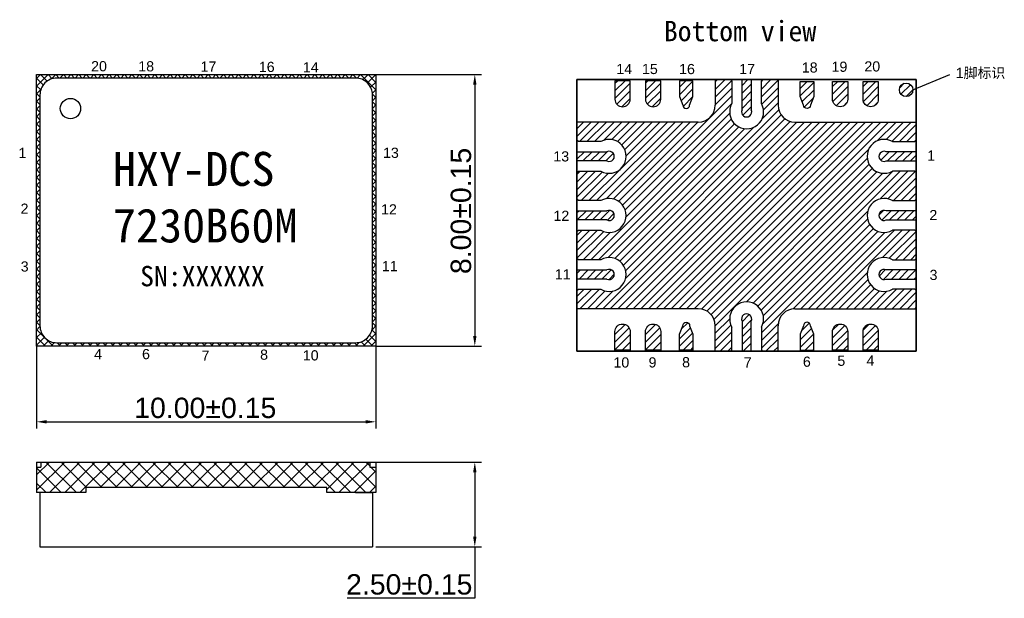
# Model space of a CAD drawing. Header units: millimetres. Extents: x 2.4 to 31.5, y 1.5 to 18.6.
import ezdxf

# ---------------------------------------------------------------- set-up
doc = ezdxf.new("R2010")
doc.units = ezdxf.units.MM
doc.linetypes.add('CENTER2', pattern=[28.575, 19.05, -3.175, 3.175, -3.175])
doc.layers.get('DEFPOINTS').update_dxf_attribs({"lineweight": 0})
doc.layers.add('0L6B', color=6, linetype='Continuous')
doc.styles.add('arial', font='arial.ttf')
doc.styles.get("Standard").update_dxf_attribs({"font": 'arial.ttf'})
doc.dimstyles.new('副本 ISO-25', dxfattribs={"dimtxt": 0.8, "dimasz": 0.3, "dimexe": 0.2, "dimexo": 0, "dimgap": 0.1, "dimtad": 1, "dimtoh": 1, "dimzin": 1, "dimdsep": 46, "dimtxsty": 'arial', "dimcen": 0, "dimclrd": 256, "dimclre": 256, "dimclrt": 256, "dimadec": 0, "dimazin": 0, "dimtfac": 1, "dimtmove": 0, "dimatfit": 3, "dimfxl": 1, "dimlwd": -1, "dimlwe": -1, "dimarcsym": 0})
pattern_1 = [(225, (68.90421, 22.05967), (0.1122532, -0.1122532), [])]
pattern_2 = [(45, (-1638.09932, -990.65873), (-0.224506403, 0.224506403), []), (135, (-1638.09932, -990.65873), (-0.224506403, -0.224506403), [])]

# ---------------------------------------------------------------- blocks, each defined once
blk = doc.blocks.new('*D5')
at = {"linetype": 'CENTER2', "transparency": 16777216}
for p, q in [((12.938, 16.944), (16.053, 16.944)), ((15.853, 16.644), (15.853, 9.244)), ((12.938, 8.944), (16.053, 8.944))]:
    blk.add_line(p, q, dxfattribs=at)
for points in [[(15.803, 16.644), (15.903, 16.644), (15.853, 16.944)], [(15.803, 9.244), (15.903, 9.244), (15.853, 8.944)]]:
    blk.add_solid(points, dxfattribs=at)
at = {"layer": 'DEFPOINTS', "color": 0, "linetype": 'CENTER2', "transparency": 16777216}
for p in [(12.938, 16.944), (12.938, 8.944), (15.853, 8.944)]:
    blk.add_point(p, dxfattribs=at)
at = {"linetype": 'CENTER2', "transparency": 16777216, "insert": (15.447, 12.928), "char_height": 0.3, "attachment_point": 5, "rotation": 90, "style": 'arial'}
blk.add_mtext('{\\H2x;8.00±0.15}', dxfattribs=at)
blk = doc.blocks.new('*D6')
at = {"linetype": 'CENTER2', "transparency": 16777216}
for p, q in [((2.938, 8.944), (2.938, 6.514)), ((12.938, 8.944), (12.938, 6.514)), ((3.238, 6.714), (12.638, 6.714))]:
    blk.add_line(p, q, dxfattribs=at)
for points in [[(3.238, 6.764), (3.238, 6.664), (2.938, 6.714)], [(12.638, 6.764), (12.638, 6.664), (12.938, 6.714)]]:
    blk.add_solid(points, dxfattribs=at)
at = {"layer": 'DEFPOINTS', "color": 0, "linetype": 'CENTER2', "transparency": 16777216}
for p in [(2.938, 8.944), (12.938, 8.944), (12.938, 6.714)]:
    blk.add_point(p, dxfattribs=at)
at = {"linetype": 'CENTER2', "transparency": 16777216, "insert": (7.91, 7.121), "char_height": 0.3, "attachment_point": 5, "style": 'arial'}
blk.add_mtext('{\\H2x;10.00±0.15}', dxfattribs=at)
blk = doc.blocks.new('*D7')
at = {"linetype": 'CENTER2', "transparency": 16777216}
for p, q in [((12.938, 5.529), (16.053, 5.529)), ((15.853, 5.229), (15.853, 3.329)), ((12.938, 3.029), (16.053, 3.029)), ((15.853, 3.029), (15.853, 1.513)), ((15.853, 1.513), (12.088, 1.513))]:
    blk.add_line(p, q, dxfattribs=at)
for points in [[(15.803, 5.229), (15.903, 5.229), (15.853, 5.529)], [(15.803, 3.329), (15.903, 3.329), (15.853, 3.029)]]:
    blk.add_solid(points, dxfattribs=at)
at = {"layer": 'DEFPOINTS', "color": 0, "linetype": 'CENTER2', "transparency": 16777216}
for p in [(12.938, 5.529), (12.938, 3.029), (15.853, 3.029)]:
    blk.add_point(p, dxfattribs=at)
at = {"linetype": 'CENTER2', "transparency": 16777216, "insert": (13.921, 1.92), "char_height": 0.3, "attachment_point": 5, "style": 'arial'}
blk.add_mtext('{\\H2x;2.50±0.15}', dxfattribs=at)

msp = doc.modelspace()

# ---------------------------------------------------------------- hatches: boundary and pattern name
at = {"linetype": 'CENTER2'}
h = msp.add_hatch(dxfattribs=at)
h.set_pattern_fill('ANSI37', color=0, scale=0.05)
h.set_pattern_definition([(45, (-37.13091, -18.30283), (-0.1122532, 0.1122532), []), (135, (-37.13091, -18.30283), (-0.1122532, -0.1122532), [])])
h.paths.add_polyline_path([(3.538, 16.844), (7.938, 16.844), (7.938, 16.944), (2.938, 16.944), (2.938, 12.944), (3.038, 12.944), (3.038, 16.344, -0.414214)])
h.paths.add_polyline_path([(12.938, 16.944), (7.938, 16.944), (7.938, 16.844), (12.338, 16.844, -0.414214), (12.838, 16.344), (12.838, 12.944), (12.938, 12.944)])
h.paths.add_polyline_path([(12.938, 12.944), (12.838, 12.944), (12.838, 9.544, -0.414214), (12.338, 9.044), (7.938, 9.044), (7.938, 8.944), (12.938, 8.944)])
h.paths.add_polyline_path([(3.538, 9.044, -0.414214), (3.038, 9.544), (3.038, 12.944), (2.938, 12.944), (2.938, 8.944), (7.938, 8.944), (7.938, 9.044)])
h = msp.add_hatch(dxfattribs=at)
h.set_pattern_fill('ANSI31', color=256, scale=0.05, angle=180)
h.set_pattern_definition(pattern_1)
h.paths.add_polyline_path([(23.864, 10.246, -0.574685), (24.299, 9.499), (24.299, 8.836), (24.339, 8.796), (24.789, 8.796), (24.789, 9.546, -0.414214), (25.289, 10.046), (28.864, 10.046), (28.864, 10.581), (28.824, 10.621), (28.16, 10.621, -1.716151), (28.16, 11.491), (28.824, 11.491), (28.864, 11.531), (28.864, 12.321), (28.824, 12.361), (28.16, 12.361, -0.574685), (27.414, 12.796), (23.864, 12.796)])
h.paths.add_polyline_path([(19.567, 10.621), (18.904, 10.621), (18.864, 10.581), (18.864, 10.046), (22.439, 10.046, -0.414214), (22.939, 9.546), (22.939, 8.796), (23.389, 8.796), (23.429, 8.836), (23.429, 9.499, -0.574685), (23.864, 10.246), (23.864, 12.796), (20.314, 12.796, -0.574685), (19.567, 12.361), (18.904, 12.361), (18.864, 12.321), (18.864, 11.871), (18.864, 11.531), (18.904, 11.491), (19.567, 11.491, -1.716151)])
h.paths.add_polyline_path([(23.864, 12.796), (27.414, 12.796, -0.574685), (28.16, 13.231), (28.824, 13.231), (28.864, 13.271), (28.864, 13.721), (28.864, 14.061), (28.824, 14.101), (28.16, 14.101, -1.716151), (28.16, 14.971), (28.824, 14.971), (28.864, 15.011), (28.864, 15.546), (25.289, 15.546, -0.414214), (24.789, 16.046), (24.789, 16.796), (24.339, 16.796), (24.299, 16.756), (24.299, 16.093, -0.574685), (23.864, 15.346)])
h.paths.add_polyline_path([(19.567, 14.101), (18.904, 14.101), (18.864, 14.061), (18.864, 13.271), (18.904, 13.231), (19.567, 13.231, -0.574685), (20.314, 12.796), (23.864, 12.796), (23.864, 15.346, -0.574685), (23.429, 16.093), (23.429, 16.756), (23.389, 16.796), (22.939, 16.796), (22.939, 16.046, -0.414214), (22.439, 15.546), (18.864, 15.546), (18.864, 15.011), (18.904, 14.971), (19.567, 14.971, -1.716151)])
h = msp.add_hatch(dxfattribs=at)
h.set_pattern_fill('ANSI31', color=256, scale=0.05, angle=180)
h.set_pattern_definition(pattern_1)
h.paths.add_polyline_path([(22.283, 16.766), (21.883, 16.766), (21.883, 16.296), (21.983, 16.046, 1), (22.183, 16.046), (22.283, 16.296)])
h.paths.add_polyline_path([(20.883, 16.221, 1), (21.333, 16.221), (21.333, 16.766), (20.883, 16.766)])
h.paths.add_polyline_path([(20.433, 16.766), (19.983, 16.766), (19.983, 16.221, 1), (20.433, 16.221)])
h = msp.add_hatch(dxfattribs=at)
h.set_pattern_fill('ANSI31', color=256, scale=0.05, angle=180)
h.set_pattern_definition(pattern_1)
h.paths.add_polyline_path([(28.364, 16.496, 1), (28.764, 16.496, 1)])
h.paths.add_polyline_path([(27.294, 16.221, 1), (27.744, 16.221), (27.744, 16.746), (27.294, 16.746)])
h.paths.add_polyline_path([(26.394, 16.221, 1), (26.844, 16.221), (26.844, 16.746), (26.394, 16.746)])
h.paths.add_polyline_path([(25.443, 16.296), (25.543, 16.046, 1), (25.743, 16.046), (25.843, 16.296), (25.843, 16.746), (25.443, 16.746)])
h.paths.add_polyline_path([(23.729, 15.911, 0.553408), (23.864, 15.696), (23.864, 16.796), (23.729, 16.796)])
h.paths.add_polyline_path([(23.864, 15.696, 0.553408), (23.999, 15.911), (23.999, 16.796), (23.864, 16.796)])
h = msp.add_hatch(dxfattribs=at)
h.set_pattern_fill('ANSI31', color=256, scale=0.05, angle=180)
h.set_pattern_definition(pattern_1)
h.paths.add_polyline_path([(18.864, 14.401), (19.748, 14.401, 1.595433), (19.748, 14.671), (18.864, 14.671)])
h.paths.add_polyline_path([(18.864, 12.796), (19.964, 12.796, 0.553408), (19.748, 12.931), (18.864, 12.931)])
h.paths.add_polyline_path([(18.864, 12.661), (19.748, 12.661, 0.553408), (19.964, 12.796), (18.864, 12.796)])
h = msp.add_hatch(dxfattribs=at)
h.set_pattern_fill('ANSI31', color=256, scale=0.05, angle=180)
h.set_pattern_definition(pattern_1)
h.paths.add_polyline_path([(27.979, 14.671, 1.595433), (27.979, 14.401), (28.864, 14.401), (28.864, 14.671)])
h = msp.add_hatch(dxfattribs=at)
h.set_pattern_fill('ANSI31', color=256, scale=0.05, angle=180)
h.set_pattern_definition(pattern_1)
h.paths.add_polyline_path([(27.979, 10.921), (28.864, 10.921), (28.864, 11.191), (27.979, 11.191, 1.595433)])
h.paths.add_polyline_path([(27.979, 12.661), (28.864, 12.661), (28.864, 12.796), (27.764, 12.796, 0.553408)])
h.paths.add_polyline_path([(27.764, 12.796), (28.864, 12.796), (28.864, 12.931), (27.979, 12.931, 0.553408)])
h = msp.add_hatch(dxfattribs=at)
h.set_pattern_fill('ANSI31', color=256, scale=0.05, angle=180)
h.set_pattern_definition(pattern_1)
h.paths.add_polyline_path([(19.748, 11.191), (18.864, 11.191), (18.864, 10.921), (19.748, 10.921, 1.595433)])
h = msp.add_hatch(dxfattribs=at)
h.set_pattern_fill('ANSI31', color=256, scale=0.05, angle=180)
h.set_pattern_definition(pattern_1)
h.paths.add_polyline_path([(23.729, 8.796), (23.864, 8.796), (23.864, 9.896, 0.553408), (23.729, 9.681)])
h.paths.add_polyline_path([(23.864, 8.796), (23.999, 8.796), (23.999, 9.681, 0.553408), (23.864, 9.896)])
h = msp.add_hatch(dxfattribs=at)
h.set_pattern_fill('ANSI31', color=256, scale=0.05, angle=180)
h.set_pattern_definition(pattern_1)
h.paths.add_polyline_path([(20.433, 9.371, 1), (19.983, 9.371), (19.983, 8.826), (20.433, 8.826)])
h.paths.add_polyline_path([(20.883, 8.826), (21.333, 8.826), (21.333, 9.371, 1), (20.883, 9.371)])
h.paths.add_polyline_path([(21.883, 8.826), (22.283, 8.826), (22.283, 9.296), (22.183, 9.546, 1), (21.983, 9.546), (21.883, 9.296)])
h = msp.add_hatch(dxfattribs=at)
h.set_pattern_fill('ANSI31', color=256, scale=0.05, angle=180)
h.set_pattern_definition(pattern_1)
h.paths.add_polyline_path([(25.443, 8.826), (25.843, 8.826), (25.843, 9.296), (25.743, 9.546, 1), (25.543, 9.546), (25.443, 9.296)])
h.paths.add_polyline_path([(26.394, 8.826), (26.844, 8.826), (26.844, 9.371, 1), (26.394, 9.371)])
h.paths.add_polyline_path([(27.294, 8.826), (27.744, 8.826), (27.744, 9.371, 1), (27.294, 9.371)])
h = msp.add_hatch(dxfattribs=at)
h.set_pattern_fill('ANSI37', color=256, scale=0.1)
h.set_pattern_definition(pattern_2)
h.paths.add_polyline_path([(7.938, 4.779), (4.388, 4.779), (4.388, 4.629), (2.938, 4.629), (2.938, 5.379), (3.065, 5.379), (3.065, 5.529), (7.938, 5.529)])
h = msp.add_hatch(dxfattribs=at)
h.set_pattern_fill('ANSI37', color=256, scale=0.1)
h.set_pattern_definition(pattern_2)
h.paths.add_polyline_path([(12.938, 4.629), (11.488, 4.629), (11.488, 4.779), (7.938, 4.779), (7.938, 5.529), (12.755, 5.529), (12.755, 5.379), (12.938, 5.379)])

# ---------------------------------------------------------------- linework, layer by layer
for p, q in [((28.764, 16.496), (29.85, 16.944)), ((22.439, 15.546), (18.864, 15.546)), ((25.289, 15.546), (28.864, 15.546)), ((22.439, 10.046), (18.864, 10.046)), ((25.289, 10.046), (28.864, 10.046))]:
    msp.add_line(p, q, dxfattribs=at)
at = {"lineweight": -3}
for p, q in [((18.864, 16.796), (18.864, 8.796)), ((28.864, 16.796), (18.864, 16.796)), ((28.864, 16.796), (18.864, 16.796)), ((18.864, 16.796), (18.864, 8.796)), ((28.864, 16.796), (18.864, 16.796)), ((18.864, 16.796), (18.864, 8.796)), ((28.864, 16.796), (18.864, 16.796)), ((18.864, 16.796), (18.864, 8.796)), ((28.864, 16.796), (18.864, 16.796)), ((18.864, 16.796), (18.864, 8.796)), ((28.864, 16.796), (18.864, 16.796)), ((18.864, 16.796), (18.864, 8.796)), ((28.864, 16.796), (18.864, 16.796)), ((18.864, 16.796), (18.864, 8.796)), ((28.864, 16.796), (18.864, 16.796)), ((18.864, 16.796), (18.864, 8.796)), ((28.864, 16.796), (18.864, 16.796)), ((18.864, 16.796), (18.864, 8.796)), ((28.864, 16.796), (18.864, 16.796)), ((18.864, 16.796), (18.864, 8.796)), ((28.864, 16.796), (18.864, 16.796)), ((18.864, 16.796), (18.864, 8.796)), ((18.864, 8.796), (18.864, 16.796)), ((18.864, 16.796), (28.864, 16.796)), ((18.864, 8.796), (18.864, 16.796)), ((18.864, 16.796), (28.864, 16.796)), ((18.864, 8.796), (18.864, 16.796)), ((18.864, 16.796), (28.864, 16.796)), ((18.864, 8.796), (18.864, 16.796)), ((18.864, 16.796), (28.864, 16.796)), ((18.864, 8.796), (18.864, 16.796)), ((18.864, 16.796), (28.864, 16.796)), ((18.864, 8.796), (18.864, 16.796)), ((18.864, 16.796), (28.864, 16.796)), ((18.864, 8.796), (18.864, 16.796)), ((18.864, 16.796), (28.864, 16.796)), ((18.864, 8.796), (18.864, 16.796)), ((18.864, 16.796), (28.864, 16.796)), ((18.864, 8.796), (18.864, 16.796)), ((18.864, 16.796), (28.864, 16.796)), ((18.864, 8.796), (18.864, 16.796)), ((18.864, 16.796), (28.864, 16.796)), ((28.864, 8.796), (28.864, 16.796)), ((28.864, 8.796), (28.864, 16.796)), ((28.864, 8.796), (28.864, 16.796)), ((28.864, 8.796), (28.864, 16.796)), ((28.864, 8.796), (28.864, 16.796)), ((28.864, 8.796), (28.864, 16.796)), ((28.864, 8.796), (28.864, 16.796)), ((28.864, 8.796), (28.864, 16.796)), ((28.864, 8.796), (28.864, 16.796)), ((28.864, 8.796), (28.864, 16.796)), ((28.864, 8.796), (28.864, 16.796)), ((28.864, 16.796), (28.864, 8.796)), ((28.864, 16.796), (28.864, 8.796)), ((28.864, 16.796), (28.864, 8.796)), ((28.864, 16.796), (28.864, 8.796)), ((28.864, 16.796), (28.864, 8.796)), ((28.864, 16.796), (28.864, 8.796)), ((28.864, 16.796), (28.864, 8.796)), ((28.864, 16.796), (28.864, 8.796)), ((28.864, 16.796), (28.864, 8.796)), ((28.864, 16.796), (28.864, 8.796)), ((18.864, 8.796), (28.864, 8.796)), ((18.864, 8.796), (28.864, 8.796)), ((18.864, 8.796), (28.864, 8.796)), ((18.864, 8.796), (28.864, 8.796)), ((18.864, 8.796), (28.864, 8.796)), ((18.864, 8.796), (28.864, 8.796)), ((18.864, 8.796), (28.864, 8.796)), ((18.864, 8.796), (28.864, 8.796)), ((18.864, 8.796), (28.864, 8.796)), ((18.864, 8.796), (28.864, 8.796)), ((18.864, 8.796), (28.864, 8.796)), ((28.864, 8.796), (18.864, 8.796)), ((28.864, 8.796), (18.864, 8.796)), ((28.864, 8.796), (18.864, 8.796)), ((28.864, 8.796), (18.864, 8.796)), ((28.864, 8.796), (18.864, 8.796)), ((28.864, 8.796), (18.864, 8.796)), ((28.864, 8.796), (18.864, 8.796)), ((28.864, 8.796), (18.864, 8.796)), ((28.864, 8.796), (18.864, 8.796)), ((28.864, 8.796), (18.864, 8.796))]:
    msp.add_line(p, q, dxfattribs=at)
for p, q in [((22.939, 16.796), (22.939, 16.046)), ((23.389, 16.796), (22.939, 16.796)), ((23.389, 16.796), (23.429, 16.756)), ((23.429, 16.756), (23.429, 16.093)), ((23.729, 15.911), (23.729, 16.796)), ((23.999, 16.796), (23.729, 16.796)), ((23.999, 16.796), (23.999, 15.911)), ((24.299, 16.756), (24.339, 16.796)), ((24.299, 16.093), (24.299, 16.756)), ((24.789, 16.796), (24.339, 16.796)), ((24.789, 16.796), (24.789, 16.046)), ((18.864, 15.546), (18.864, 15.011)), ((28.864, 15.546), (28.864, 15.011)), ((28.864, 14.821), (28.864, 15.271)), ((18.904, 14.971), (18.864, 15.011)), ((19.567, 14.971), (18.904, 14.971)), ((28.16, 14.971), (28.824, 14.971)), ((28.824, 14.971), (28.864, 15.011)), ((18.864, 14.671), (19.748, 14.671)), ((18.864, 14.671), (18.864, 14.401)), ((28.864, 14.671), (27.979, 14.671)), ((28.864, 14.671), (28.864, 14.401)), ((19.748, 14.401), (18.864, 14.401)), ((27.979, 14.401), (28.864, 14.401)), ((18.864, 14.061), (18.904, 14.101)), ((18.864, 14.061), (18.864, 13.611)), ((18.904, 14.101), (19.567, 14.101)), ((28.824, 14.101), (28.16, 14.101)), ((28.864, 14.061), (28.824, 14.101)), ((28.864, 14.061), (28.864, 13.611)), ((18.864, 13.721), (18.864, 13.271)), ((28.864, 13.721), (28.864, 13.271)), ((18.904, 13.231), (18.864, 13.271)), ((19.567, 13.231), (18.904, 13.231)), ((28.16, 13.231), (28.824, 13.231)), ((28.824, 13.231), (28.864, 13.271)), ((18.864, 12.931), (19.748, 12.931)), ((18.864, 12.931), (18.864, 12.661)), ((28.864, 12.931), (27.979, 12.931)), ((28.864, 12.931), (28.864, 12.661)), ((19.748, 12.661), (18.864, 12.661)), ((27.979, 12.661), (28.864, 12.661)), ((18.864, 12.321), (18.904, 12.361)), ((18.864, 12.321), (18.864, 11.871)), ((18.904, 12.361), (19.567, 12.361)), ((28.824, 12.361), (28.16, 12.361)), ((28.864, 12.321), (28.824, 12.361)), ((28.864, 12.321), (28.864, 11.871)), ((18.864, 11.981), (18.864, 11.531)), ((28.864, 11.981), (28.864, 11.531)), ((18.904, 11.491), (18.864, 11.531)), ((19.567, 11.491), (18.904, 11.491)), ((28.16, 11.491), (28.824, 11.491)), ((28.824, 11.491), (28.864, 11.531)), ((18.864, 11.191), (19.748, 11.191)), ((18.864, 11.191), (18.864, 10.921)), ((28.864, 11.191), (27.979, 11.191)), ((28.864, 11.191), (28.864, 10.921)), ((19.748, 10.921), (18.864, 10.921)), ((27.979, 10.921), (28.864, 10.921)), ((18.864, 10.581), (18.904, 10.621)), ((18.864, 10.581), (18.864, 10.046)), ((18.904, 10.621), (19.567, 10.621)), ((28.824, 10.621), (28.16, 10.621)), ((28.864, 10.581), (28.824, 10.621)), ((28.864, 10.581), (28.864, 10.046)), ((23.729, 9.681), (23.729, 8.796)), ((23.999, 8.796), (23.999, 9.681)), ((22.939, 8.796), (22.939, 9.546)), ((23.429, 8.836), (23.429, 9.499)), ((24.299, 9.499), (24.299, 8.836)), ((24.789, 8.796), (24.789, 9.546)), ((23.389, 8.796), (22.939, 8.796)), ((23.389, 8.796), (23.429, 8.836)), ((23.999, 8.796), (23.729, 8.796)), ((24.299, 8.836), (24.339, 8.796)), ((24.789, 8.796), (24.339, 8.796)), ((2.938, 5.529), (12.938, 5.529)), ((2.938, 5.529), (2.938, 4.629)), ((3.065, 5.529), (3.065, 5.379)), ((12.755, 5.529), (12.755, 5.379)), ((12.938, 5.529), (12.938, 4.629)), ((2.938, 5.379), (3.065, 5.379)), ((12.755, 5.379), (12.938, 5.379)), ((11.488, 4.779), (4.388, 4.779)), ((4.388, 4.779), (4.388, 4.629)), ((11.488, 4.629), (11.488, 4.779)), ((4.388, 4.629), (2.938, 4.629)), ((3.538, 4.629), (3.038, 4.629)), ((3.038, 4.629), (3.038, 3.029)), ((12.938, 4.629), (11.488, 4.629)), ((12.338, 4.629), (12.838, 4.629)), ((12.838, 4.629), (12.838, 3.029)), ((3.038, 3.029), (12.838, 3.029))]:
    msp.add_line(p, q)
at = {"color": 0}
msp.add_lwpolyline([(2.938, 8.944), (2.938, 16.944), (12.938, 16.944), (12.938, 8.944)], close=True, dxfattribs=at)
msp.add_lwpolyline([(12.338, 16.844), (3.538, 16.844, 0.414214), (3.038, 16.344), (3.038, 9.544, 0.414214), (3.538, 9.044), (12.338, 9.044, 0.414214), (12.838, 9.544), (12.838, 16.344, 0.414214)], format="xyb", close=True, dxfattribs=at)
for points in [[(20.433, 16.221), (20.433, 16.766), (19.983, 16.766), (19.983, 16.221, 1)], [(21.333, 16.221), (21.333, 16.766), (20.883, 16.766), (20.883, 16.221, 1)], [(21.983, 16.046, 1), (22.183, 16.046), (22.283, 16.296), (22.283, 16.766), (21.883, 16.766), (21.883, 16.296), (21.983, 16.046)], [(25.743, 16.046, -1), (25.543, 16.046), (25.443, 16.296), (25.443, 16.746), (25.843, 16.746), (25.843, 16.296), (25.743, 16.046)], [(26.394, 16.221), (26.394, 16.746), (26.844, 16.746), (26.844, 16.221, -1)], [(27.294, 16.221), (27.294, 16.746), (27.744, 16.746), (27.744, 16.221, -1)], [(20.433, 9.371), (20.433, 8.826), (19.983, 8.826), (19.983, 9.371, -1)], [(21.333, 9.371), (21.333, 8.826), (20.883, 8.826), (20.883, 9.371, -1)], [(21.983, 9.546, -1), (22.183, 9.546), (22.283, 9.296), (22.283, 8.826), (21.883, 8.826), (21.883, 9.296), (21.983, 9.546)], [(25.743, 9.546, 1), (25.543, 9.546), (25.443, 9.296), (25.443, 8.826), (25.843, 8.826), (25.843, 9.296), (25.743, 9.546)], [(26.844, 9.371), (26.844, 8.826), (26.394, 8.826), (26.394, 9.371, -1)], [(27.744, 9.371), (27.744, 8.826), (27.294, 8.826), (27.294, 9.371, -1)]]:
    msp.add_lwpolyline(points, format="xyb", close=True)
msp.add_circle((3.938, 15.944), 0.3)
for centre, radius, start, end in [((22.439, 16.046), 0.5, 270, 0), ((23.864, 15.846), 0.5, 150.4586, 29.5414), ((25.289, 16.046), 0.5, 180, 270), ((23.864, 15.846), 0.15, 154.1581, 25.8419), ((19.814, 14.536), 0.5, 240.4586, 119.5414), ((27.914, 14.536), 0.5, 60.4586, 299.5414), ((19.814, 14.536), 0.15, 244.1581, 115.8419), ((27.914, 14.536), 0.15, 64.1581, 295.8419), ((19.814, 12.796), 0.5, 240.4586, 119.5414), ((27.914, 12.796), 0.5, 60.4586, 299.5414), ((19.814, 12.796), 0.15, 244.1581, 115.8419), ((27.914, 12.796), 0.15, 64.1581, 295.8419), ((19.814, 11.056), 0.5, 240.4586, 119.5414), ((27.914, 11.056), 0.5, 60.4586, 299.5414), ((19.814, 11.056), 0.15, 244.1581, 115.8419), ((27.914, 11.056), 0.15, 64.1581, 295.8419), ((23.864, 9.746), 0.5, 330.4586, 209.5414), ((22.439, 9.546), 0.5, 0, 90), ((23.864, 9.746), 0.15, 334.1581, 205.8419), ((25.289, 9.546), 0.5, 90, 180)]:
    msp.add_arc(centre, radius, start, end)
at = {"layer": '0L6B', "color": 0}
msp.add_circle((28.564, 16.496), 0.2, dxfattribs=at)

# ---------------------------------------------------------------- texts
at = {"linetype": 'CENTER2', "style": 'arial'}
for s, p in [('14', (20.023, 16.96)), ('15', (20.78, 16.961)), ('19', (26.366, 17.027)), ('1脚标识', (30.026, 16.846)), ('1', (2.405, 14.487)), ('13', (13.148, 14.491)), ('13', (18.167, 14.385)), ('1', (29.185, 14.41)), ('2', (2.467, 12.844)), ('12', (13.09, 12.824)), ('12', (18.17, 12.635)), ('2', (29.25, 12.656)), ('3', (2.471, 11.141)), ('11', (13.115, 11.152)), ('11', (18.211, 10.911)), ('3', (29.255, 10.892)), ('10', (19.938, 8.313)), ('9', (20.974, 8.315)), ('8', (21.962, 8.32)), ('7', (23.779, 8.313)), ('6', (25.522, 8.336)), ('5', (26.537, 8.363)), ('4', (27.396, 8.368))]:
    msp.add_text(s, height=0.3, dxfattribs=at).set_placement(p)
at = {"color": 0, "linetype": 'CENTER2', "style": 'arial'}
for s, p in [('4', (4.635, 8.558)), ('6', (6.047, 8.559)), ('7', (7.802, 8.513)), ('8', (9.526, 8.543)), ('10', (10.784, 8.523))]:
    msp.add_text(s, height=0.3, dxfattribs=at).set_placement(p)
at = {"attachment_point": 1}
for s, width, heights, insert, char_height in [('{\\fFangSong|b0|i0|c0|p49;Bottom view}', 6.64843, [1.488], (21.424, 18.528), 0.6), ('{\\fFangSong|b0|i0|c0|p49;HXY\\fFangSong|b0|i0|c134|p49;-DCS\\P7230B60M}', 6.64843, [3.123], (5.187, 14.666), 1), ('{\\fFangSong|b0|i0|c134|p49;SN:XXXXXX}', 5.16083, [1.224], (5.99, 11.307), 0.6)]:
    msp.add_mtext_dynamic_manual_height_columns(s, width=width, gutter_width=1, heights=heights, dxfattribs=dict(at, insert=insert, char_height=char_height))
at = {"color": 0, "char_height": 0.3, "attachment_point": 7, "style": 'arial'}
for s, insert in [('20', (4.546, 17.038)), ('18', (5.936, 17.035)), ('17', (7.771, 17.032)), ('16', (9.488, 17.018)), ('14', (10.787, 17.011))]:
    msp.add_mtext_dynamic_manual_height_columns(s, width=1.64088, gutter_width=0.25, heights=[0], dxfattribs=dict(at, insert=insert))
at = {"char_height": 0.3, "attachment_point": 7, "style": 'arial'}
for s, insert in [('16', (21.873, 16.954)), ('17', (23.646, 16.96)), ('18', (25.489, 17)), ('20', (27.333, 17.032))]:
    msp.add_mtext_dynamic_manual_height_columns(s, width=1.64088, gutter_width=0.25, heights=[0], dxfattribs=dict(at, insert=insert))

# ---------------------------------------------------------------- dimensions: what is measured, and where the dimension line sits
at = {"linetype": 'CENTER2'}
for base, p1, p2, picture, middle in [((15.853, 8.944), (12.938, 16.944), (12.938, 8.944), '*D5', (15.853, 12.928)), ((15.853, 3.029), (12.938, 5.529), (12.938, 3.029), '*D7', (13.921, 1.513))]:
    dim = msp.add_linear_dim(base=base, p1=p1, p2=p2, angle=90, text='{\\H2x;<>±0.15}', dimstyle='副本 ISO-25', override={"dimtxt": 0.3}, dxfattribs=at)
    dim.commit()
    dim.dimension.update_dxf_attribs({"geometry": picture, "text_midpoint": middle, "dimtype": 160})
dim = msp.add_linear_dim(base=(12.938, 6.714), p1=(2.938, 8.944), p2=(12.938, 8.944), text='{\\H2x;<>±0.15}', dimstyle='副本 ISO-25', override={"dimtxt": 0.3}, dxfattribs=at)
dim.commit()
dim.dimension.update_dxf_attribs({"geometry": '*D6', "text_midpoint": (7.91, 6.714), "dimtype": 160})

doc.saveas('drawing.dxf')
